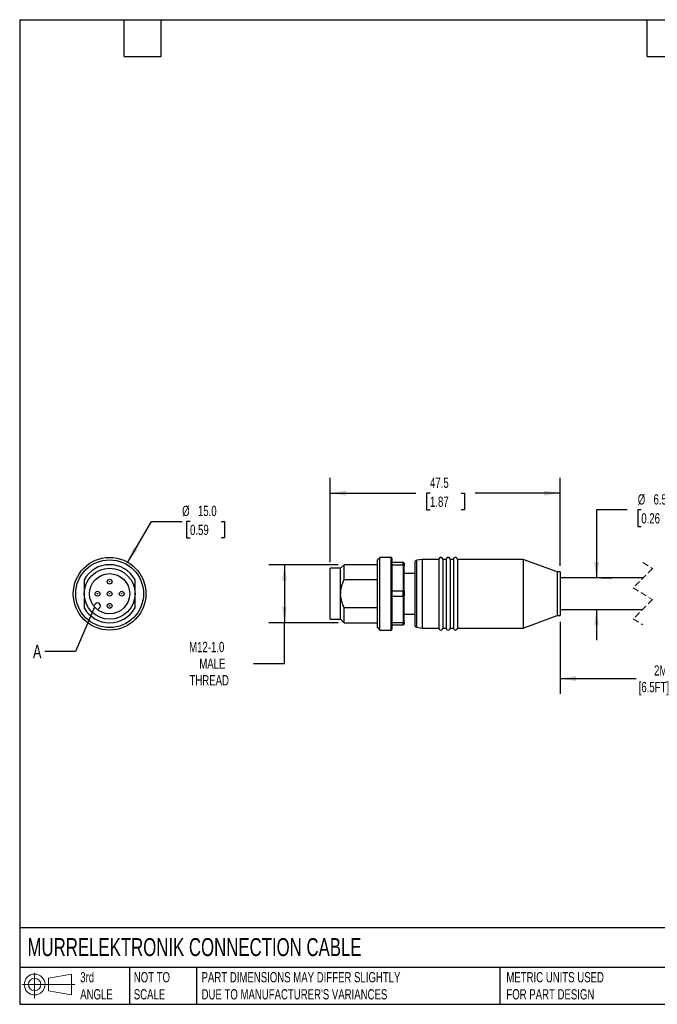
# Model space of a CAD drawing. Header units: millimetres. Extents: x 6 to 273, y 6 to 210.
# Tile 1 of 5: x 6 to 138, y 6 to 210. Entities that reach past the tile are written whole.
import ezdxf

# ---------------------------------------------------------------- set-up
doc = ezdxf.new("R2010")
doc.units = ezdxf.units.MM
doc.linetypes.add('SLD-Dashed', pattern=[1.905, 1.27, -0.635])
doc.linetypes.add('SLD-Solid', pattern=[0])
doc.layers.add('DIMENSIONS', color=140, linetype='SLD-Solid', lineweight=25)
doc.layers.add('TEXT', color=140, linetype='SLD-Solid', lineweight=25)
doc.layers.add('SLD-DEFPOINTS', color=7, linetype='Continuous')
doc.styles.add('SLDTEXTSTYLE0', font='TXT', dxfattribs={"width": 0.7})
doc.dimstyles.new('SLDDIMSTYLE0', dxfattribs={"dimtxt": 2.158008, "dimasz": 3.302, "dimexe": 0, "dimexo": 0.0625, "dimgap": 0.539502, "dimtad": 0, "dimtih": 1, "dimtoh": 1, "dimdec": 1, "dimrnd": 1e-09, "dimzin": 12, "dimdsep": 46, "dimtxsty": 'SLDTEXTSTYLE0', "dimsah": 1, "dimcen": 0.09, "dimadec": 0, "dimazin": 3, "dimtfac": 1, "dimtdec": 1, "dimtofl": 0, "dimtmove": 0, "dimatfit": 3, "dimfxl": 0, "dimfrac": 2, "dimtolj": 1, "dimtzin": 12, "dimarcsym": 0})
doc.dimstyles.new('SLDDIMSTYLE1', dxfattribs={"dimtxt": 2.158008, "dimasz": 3.302, "dimexe": 0, "dimexo": 0.0625, "dimgap": 0.539502, "dimtad": 0, "dimtih": 1, "dimtoh": 1, "dimdec": 1, "dimrnd": 1e-09, "dimzin": 12, "dimdsep": 46, "dimtxsty": 'SLDTEXTSTYLE0', "dimsah": 1, "dimcen": 0.09, "dimadec": 0, "dimazin": 3, "dimtfac": 1, "dimtdec": 1, "dimtmove": 0, "dimatfit": 0, "dimfxl": 0, "dimfrac": 2, "dimtolj": 1, "dimtzin": 12, "dimarcsym": 0})
doc.dimstyles.new('SLDDIMSTYLE2', dxfattribs={"dimtxt": 2.158008, "dimasz": 3.302, "dimexe": 0, "dimexo": 0.0625, "dimgap": 0.539502, "dimtad": 0, "dimtih": 1, "dimtoh": 1, "dimdec": 1, "dimrnd": 1e-09, "dimzin": 4, "dimdsep": 46, "dimtxsty": 'SLDTEXTSTYLE0', "dimsah": 1, "dimcen": 0, "dimadec": 0, "dimazin": 1, "dimtfac": 1, "dimtdec": 1, "dimtofl": 0, "dimtmove": 0, "dimatfit": 3, "dimfxl": 0, "dimfrac": 2, "dimtolj": 1, "dimtzin": 12, "dimarcsym": 0})
doc.dimstyles.new('SLDDIMSTYLE4', dxfattribs={"dimtxt": 0.18, "dimasz": 3.302, "dimexe": 0, "dimexo": 0.0625, "dimgap": 0, "dimtad": 0, "dimtih": 1, "dimtoh": 1, "dimdec": 0, "dimrnd": 1e-09, "dimzin": 0, "dimdsep": 46, "dimtxsty": 'Standard', "dimblk1": 'NONE', "dimblk2": 'NONE', "dimsah": 1, "dimcen": 0.09, "dimadec": 0, "dimazin": 0, "dimtfac": 3.302, "dimtdec": 0, "dimtofl": 0, "dimtmove": 0, "dimatfit": 3, "dimldrblk": 'NONE', "dimfxl": 0, "dimfrac": 2, "dimtolj": 1, "dimtzin": 0, "dimarcsym": 0})

# ---------------------------------------------------------------- blocks, each defined once
blk = doc.blocks.new('Block11')
at = {"color": 7, "linetype": 'SLD-Solid', "lineweight": 18}
for p, q in [((2.59, 5.31), (2.59, 0)), ((5.48, 4.17), (10.18, 5.03)), ((5.48, 1.6), (5.48, 4.17)), ((10.18, 5.03), (10.18, 0.73)), ((0, 2.88), (10.87, 2.88)), ((5.48, 1.6), (10.18, 0.73))]:
    blk.add_line(p, q, dxfattribs=at)
for radius in [2.15, 1.29]:
    blk.add_circle((2.59, 2.88), radius, dxfattribs=at)
blk = doc.blocks.new('Block12')
at = {"layer": 'SLD-DEFPOINTS'}
blk.add_blockref('Block11', (0, 0), dxfattribs=at)
blk = doc.blocks.new('_D')
at = {"layer": 'DIMENSIONS'}
for p, q in [((72.11, 97.08), (57.83, 97.08)), ((61.01, 97.08), (61.01, 85.08)), ((72.11, 85.08), (57.83, 85.08)), ((61.01, 76.69), (61.01, 85.08)), ((54.66, 76.69), (61.01, 76.69))]:
    blk.add_line(p, q, dxfattribs=at)
for points in [[(61.01, 97.08), (60.5, 93.78), (61.51, 93.78)], [(61.01, 85.08), (61.51, 88.38), (60.5, 88.38)]]:
    blk.add_solid(points, dxfattribs=at)
at = {"layer": 'DIMENSIONS', "char_height": 2.117, "attachment_point": 1, "style": 'SLDTEXTSTYLE0'}
for s, insert in [('M12-1.0', (41.34, 81.14)), ('MALE', (43.44, 77.71)), ('THREAD', (41.42, 74.28))]:
    blk.add_mtext(s, dxfattribs=dict(at, insert=insert))
blk = doc.blocks.new('_D_1')
at = {"layer": 'DIMENSIONS'}
for p, q in [((70.43, 97.6), (70.43, 115.01)), ((117.93, 96.85), (117.93, 115.01)), ((70.43, 111.84), (88.16, 111.84)), ((91.08, 111.84), (90.36, 111.84)), ((90.36, 111.84), (90.36, 108.41)), ((97.5, 111.84), (98.22, 111.84)), ((98.22, 111.84), (98.22, 108.41)), ((117.93, 111.84), (100.42, 111.84)), ((90.36, 108.41), (91.08, 108.41)), ((98.22, 108.41), (97.5, 108.41))]:
    blk.add_line(p, q, dxfattribs=at)
for points in [[(70.43, 111.84), (73.74, 111.33), (73.74, 112.34)], [(117.93, 111.84), (114.63, 112.34), (114.63, 111.33)]]:
    blk.add_solid(points, dxfattribs=at)
at = {"layer": 'DIMENSIONS', "char_height": 2.117, "attachment_point": 1, "style": 'SLDTEXTSTYLE0'}
for s, insert in [('47.5', (91.08, 115.05)), ('1.87', (91.08, 111.13))]:
    blk.add_mtext(s, dxfattribs=dict(at, insert=insert))
blk = doc.blocks.new('_D_2')
at = {"layer": 'DIMENSIONS'}
for p, q in [((117.93, 85.31), (117.93, 70.41)), ((157.56, 85.31), (157.56, 70.41)), ((117.93, 73.58), (133.68, 73.58)), ((147.09, 73.58), (145.19, 73.58)), ((147.8, 74.99), (147.09, 73.58)), ((149.21, 72.17), (147.8, 74.99)), ((149.91, 73.58), (149.21, 72.17)), ((157.56, 73.58), (149.91, 73.58))]:
    blk.add_line(p, q, dxfattribs=at)
for points in [[(117.93, 73.58), (121.24, 73.07), (121.24, 74.09)], [(157.56, 73.58), (154.26, 74.09), (154.26, 73.07)]]:
    blk.add_solid(points, dxfattribs=at)
at = {"layer": 'DIMENSIONS', "char_height": 2.117, "attachment_point": 1, "style": 'SLDTEXTSTYLE0'}
for s, insert in [('2M', (137.35, 76.31)), ('[6.5FT]', (134.17, 72.88))]:
    blk.add_mtext(s, dxfattribs=dict(at, insert=insert))
blk = doc.blocks.new('_D_4')
at = {"layer": 'DIMENSIONS'}
for p, q in [((131.81, 108.4), (125.46, 108.4)), ((125.46, 108.4), (125.46, 94.33)), ((134.71, 108.4), (133.99, 108.4)), ((133.99, 108.4), (133.99, 104.97)), ((141.12, 108.4), (141.85, 108.4)), ((141.85, 108.4), (141.85, 104.97)), ((133.99, 104.97), (134.71, 104.97)), ((141.85, 104.97), (141.12, 104.97)), ((126.52, 94.33), (128.64, 94.33)), ((125.46, 87.83), (125.46, 81.48))]:
    blk.add_line(p, q, dxfattribs=at)
for points in [[(125.46, 94.33), (125.97, 97.63), (124.96, 97.63)], [(125.46, 87.83), (124.96, 84.53), (125.97, 84.53)]]:
    blk.add_solid(points, dxfattribs=at)
at = {"layer": 'DIMENSIONS', "char_height": 2.117, "attachment_point": 1, "style": 'SLDTEXTSTYLE0'}
for s, insert in [('%%c', (133.98, 111.61)), ('6.5', (137.24, 111.61)), ('0.26', (134.71, 107.7))]:
    blk.add_mtext(s, dxfattribs=dict(at, insert=insert))
blk = doc.blocks.new('_D_7')
at = {"layer": 'DIMENSIONS'}
for p, q in [((28.67, 97.58), (33.55, 106.02)), ((33.55, 106.02), (39.9, 106.02)), ((41.53, 106.02), (40.8, 106.02)), ((40.8, 106.02), (40.8, 102.59)), ((47.94, 106.02), (48.66, 106.02)), ((48.66, 106.02), (48.66, 102.59)), ((40.8, 102.59), (41.53, 102.59)), ((48.66, 102.59), (47.94, 102.59))]:
    blk.add_line(p, q, dxfattribs=at)
blk.add_solid([(28.67, 97.58), (30.76, 100.18), (29.88, 100.69)], dxfattribs=at)
at = {"layer": 'DIMENSIONS', "char_height": 2.117, "attachment_point": 1, "style": 'SLDTEXTSTYLE0'}
for s, insert in [('%%c', (39.9, 109.23)), ('15.0', (43.16, 109.23)), ('0.59', (41.53, 105.32))]:
    blk.add_mtext(s, dxfattribs=dict(at, insert=insert))
blk = doc.blocks.new('_None')

msp = doc.modelspace()

# ---------------------------------------------------------------- linework, layer by layer
for p, q in [((80.73, 98.58), (80.23, 98.08)), ((80.23, 91.08), (80.23, 98.08)), ((83.03, 98.58), (80.73, 98.58)), ((80.73, 91.08), (80.73, 98.58)), ((83.03, 91.08), (83.03, 98.58)), ((83.23, 98.38), (83.23, 83.78)), ((83.23, 97.58), (85.53, 97.58)), ((85.53, 97.01), (85.53, 97.58)), ((89.43, 98.18), (88.35, 97.99)), ((88.35, 84.17), (88.35, 97.99)), ((92.93, 98.18), (89.43, 98.18)), ((89.43, 98.18), (89.43, 91.08)), ((92.93, 98.18), (92.93, 91.08)), ((94.43, 98.18), (93.73, 98.18)), ((93.73, 98.18), (93.73, 91.08)), ((94.43, 98.18), (94.43, 91.08)), ((95.93, 98.18), (95.23, 98.18)), ((95.23, 98.18), (95.23, 91.08)), ((95.93, 98.18), (95.93, 91.08)), ((110.33, 98.18), (96.73, 98.18)), ((96.73, 98.18), (96.73, 91.08)), ((117.33, 95.58), (110.33, 98.18)), ((110.33, 98.18), (110.33, 91.08)), ((72.63, 96.33), (70.43, 96.33)), ((70.43, 91.08), (70.43, 96.33)), ((73.38, 97.08), (72.63, 96.33)), ((72.63, 91.08), (72.63, 96.33)), ((80.23, 97.08), (73.38, 97.08)), ((73.38, 93.99), (73.38, 97.08)), ((85.53, 97.01), (83.23, 97.01)), ((85.53, 97.01), (85.53, 91.65)), ((85.73, 97.38), (85.73, 96.87)), ((85.73, 91.59), (85.73, 96.87)), ((87.93, 97.5), (87.93, 84.67)), ((117.93, 95.58), (117.33, 95.58)), ((117.33, 95.58), (117.33, 91.08)), ((117.93, 95.58), (117.93, 91.08)), ((73.38, 93.99), (80.23, 93.99)), ((87.93, 95.28), (85.73, 95.28)), ((135.06, 94.33), (117.93, 94.33)), ((83.23, 91.65), (85.53, 91.65)), ((85.53, 90.51), (85.53, 91.65)), ((85.73, 91.59), (85.73, 90.57)), ((70.43, 85.83), (70.43, 91.08)), ((72.63, 85.83), (72.63, 91.08)), ((80.23, 84.08), (80.23, 91.08)), ((80.73, 83.58), (80.73, 91.08)), ((83.03, 83.58), (83.03, 91.08)), ((85.53, 90.51), (83.23, 90.51)), ((85.53, 90.51), (85.53, 85.15)), ((85.73, 85.29), (85.73, 90.57)), ((89.43, 91.08), (89.43, 83.98)), ((92.93, 91.08), (92.93, 83.98)), ((93.73, 91.08), (93.73, 83.98)), ((94.43, 91.08), (94.43, 83.98)), ((95.23, 91.08), (95.23, 83.98)), ((95.93, 91.08), (95.93, 83.98)), ((96.73, 91.08), (96.73, 83.98)), ((110.33, 91.08), (110.33, 83.98)), ((117.33, 91.08), (117.33, 86.58)), ((117.93, 91.08), (117.93, 86.58)), ((21.59, 88.6), (21.99, 89)), ((22.84, 88.15), (22.44, 87.75)), ((80.23, 88.18), (73.38, 88.18)), ((73.38, 85.08), (73.38, 88.18)), ((117.93, 87.83), (134.98, 87.83)), ((70.43, 85.83), (72.63, 85.83)), ((72.63, 85.83), (73.38, 85.08)), ((85.73, 86.88), (87.93, 86.88)), ((110.33, 83.98), (117.33, 86.58)), ((117.33, 86.58), (117.93, 86.58)), ((73.38, 85.08), (80.23, 85.08)), ((80.23, 84.08), (80.73, 83.58)), ((80.73, 83.58), (83.03, 83.58)), ((83.23, 85.15), (85.53, 85.15)), ((85.53, 84.58), (83.23, 84.58)), ((85.53, 84.58), (85.53, 85.15)), ((85.73, 85.29), (85.73, 84.78)), ((88.35, 84.17), (89.43, 83.98)), ((89.43, 83.98), (92.93, 83.98)), ((93.73, 83.98), (94.43, 83.98)), ((95.23, 83.98), (95.93, 83.98)), ((96.73, 83.98), (110.33, 83.98))]:
    msp.add_line(p, q)
at = {"color": 7, "linetype": 'SLD-Dashed', "lineweight": 18}
for p, q in [((137.02, 96.29), (133.02, 92.29)), ((135.02, 97.51), (137.02, 96.29)), ((133.02, 92.29), (137.02, 89.87)), ((137.02, 89.87), (133.02, 85.87)), ((133.02, 85.87), (135.02, 84.66))]:
    msp.add_line(p, q, dxfattribs=at)
at = {"flags": 128}
for points in [[(85.53, 97.58), (85.65, 97.47), (85.73, 97.38)], [(85.73, 84.78), (85.62, 84.67), (85.53, 84.58)]]:
    msp.add_lwpolyline(points, dxfattribs=at)
for centre, radius in [((24.92, 91.08), 7.5), ((24.92, 91.08), 7), ((24.92, 91.08), 5.25), ((24.92, 91.08), 4.15), ((24.92, 93.58), 0.5), ((24.92, 93.58), 0.05), ((22.42, 91.08), 0.5), ((24.92, 91.08), 0.5), ((27.42, 91.08), 0.5), ((22.42, 91.08), 0.05), ((24.92, 91.08), 0.05), ((27.42, 91.08), 0.05), ((24.92, 88.58), 0.5), ((24.92, 88.58), 0.05)]:
    msp.add_circle(centre, radius)
for centre, radius, start, end in [((83.03, 98.38), 0.2, 359.9989, 90.0022), ((88.43, 97.5), 0.5, 99.9991, 180.0009), ((93.33, 98.18), 0.4, 359.9999, 180.0001), ((94.83, 98.18), 0.4, 359.9999, 180.0001), ((96.33, 98.18), 0.4, 0.0002, 179.9998), ((24.92, 91.08), 6, 28.955, 151.045), ((24.92, 91.08), 6, 208.955, 331.045), ((22.41, 88.57), 0.6, 315, 135), ((83.03, 83.78), 0.2, 269.9978, 0.0011), ((88.43, 84.67), 0.5, 179.9991, 260.0009), ((93.33, 83.98), 0.4, 179.9999, 0.0001), ((94.83, 83.98), 0.4, 179.9999, 0.0001), ((96.33, 83.98), 0.4, 180.0002, 359.9998)]:
    msp.add_arc(centre, radius, start, end)
for points, knots in [([(85.73, 96.87), (85.7, 96.9), (85.63, 96.95), (85.56, 96.99), (85.53, 97.01)], [0, 0, 0, 0, 0.558342, 1, 1, 1, 1]), ([(19.67, 93.99), (19.67, 93.45), (19.67, 92.96), (19.67, 92.01), (19.67, 91.55), (19.67, 91.08)], [0, 0, 0, 0, 0.5, 0.5, 1, 1, 1, 1]), ([(30.17, 91.08), (30.17, 91.55), (30.17, 92.01), (30.17, 92.96), (30.17, 93.45), (30.17, 93.99)], [0, 0, 0, 0, 0.5, 0.5, 1, 1, 1, 1]), ([(72.63, 91.08), (72.65, 91.34), (72.67, 91.88), (72.89, 92.86), (73.19, 93.55), (73.38, 93.99)], [0, 0, 0, 0, 0.259506, 0.527911, 1, 1, 1, 1]), ([(85.53, 91.65), (85.57, 91.64), (85.64, 91.62), (85.7, 91.6), (85.73, 91.59)], [0, 0, 0, 0, 0.561922, 1, 1, 1, 1]), ([(19.67, 91.08), (19.67, 90.61), (19.67, 90.15), (19.67, 89.2), (19.67, 88.71), (19.67, 88.18)], [0, 0, 0, 0, 0.5, 0.5, 1, 1, 1, 1]), ([(30.17, 88.18), (30.17, 88.71), (30.17, 89.2), (30.17, 90.15), (30.17, 90.61), (30.17, 91.08)], [0, 0, 0, 0, 0.5, 0.5, 1, 1, 1, 1]), ([(73.38, 88.18), (73.26, 88.46), (73.01, 89), (72.71, 89.97), (72.66, 90.67), (72.63, 91.08)], [0, 0, 0, 0, 0.309927, 0.589525, 1, 1, 1, 1]), ([(85.73, 90.57), (85.7, 90.56), (85.63, 90.54), (85.56, 90.52), (85.53, 90.51)], [0, 0, 0, 0, 0.558072, 1, 1, 1, 1]), ([(85.53, 85.15), (85.57, 85.18), (85.64, 85.22), (85.7, 85.27), (85.73, 85.29)], [0, 0, 0, 0, 0.561655, 1, 1, 1, 1])]:
    msp.add_open_spline(points, degree=3, knots=knots)
at = {"layer": 'TEXT'}
for p, q in [((6.35, 209.55), (273.05, 209.55)), ((6.35, 209.55), (6.35, 6.35)), ((27.94, 201.93), (27.94, 209.55)), ((35.56, 201.93), (35.56, 209.55)), ((135.89, 201.93), (135.89, 209.55)), ((27.94, 201.93), (35.56, 201.93)), ((135.89, 201.93), (143.51, 201.93)), ((273.05, 22.13), (6.35, 22.13)), ((273.05, 13.97), (6.35, 13.97)), ((29.04, 13.97), (29.04, 6.35)), ((42.84, 13.97), (42.84, 6.35)), ((105.48, 13.97), (105.48, 6.35)), ((6.35, 6.35), (273.05, 6.35))]:
    msp.add_line(p, q, dxfattribs=at)
msp.add_circle((24.92, 91.08), 4.15, dxfattribs=at)

# ---------------------------------------------------------------- block references
at = {"layer": 'SLD-DEFPOINTS'}
msp.add_blockref('Block12', (6.84, 7.55), dxfattribs=at)

# ---------------------------------------------------------------- texts
at = {"layer": 'TEXT', "attachment_point": 1, "style": 'SLDTEXTSTYLE0'}
for s, insert, char_height in [('A', (9.09, 80.54), 2.82), ('MURRELEKTRONIK CONNECTION CABLE', (7.97, 20.01), 3.7042), ('3rd^JANGLE', (18.85, 13), 2.117), ('NOT TO^JSCALE', (29.91, 13), 2.1167), ("PART DIMENSIONS MAY DIFFER SLIGHTLY ^JDUE TO MANUFACTURER'S VARIANCES", (43.91, 13), 2.1167), ('METRIC UNITS USED ^JFOR PART DESIGN', (106.85, 13), 2.1167)]:
    msp.add_mtext(s, dxfattribs=dict(at, insert=insert, char_height=char_height))

# ---------------------------------------------------------------- dimensions: what is measured, and where the dimension line sits
at = {"layer": 'DIMENSIONS'}
dim = msp.add_linear_dim(base=(117.93, 111.84), p1=(70.43, 96.33), p2=(117.93, 95.58), dimstyle='SLDDIMSTYLE0', dxfattribs=at)
dim.commit()
dim.dimension.update_dxf_attribs({"geometry": '_D_1', "text_midpoint": (94.29, 111.84), "dimtype": 160})
for base, p1, p2, text, dimstyle, picture, middle in [((125.46, 87.83), (125.25, 94.33), (117.93, 87.83), '%%c<>', 'SLDDIMSTYLE1', '_D_4', (125.46, 108.4)), ((61.01, 85.08), (73.38, 97.08), (73.38, 85.08), 'M12-1.0\\PMALE\\PTHREAD', 'SLDDIMSTYLE0', '_D', (61.01, 76.69))]:
    dim = msp.add_linear_dim(base=base, p1=p1, p2=p2, angle=90, text=text, dimstyle=dimstyle, dxfattribs=at)
    dim.commit()
    dim.dimension.update_dxf_attribs({"geometry": picture, "text_midpoint": middle, "dimtype": 160})
dim = msp.add_diameter_dim_2p(p1=(21.17, 84.59), p2=(28.67, 97.58), dimstyle='SLDDIMSTYLE2', dxfattribs=at)
dim.commit()
dim.dimension.update_dxf_attribs({"geometry": '_D_7', "text_midpoint": (44.73, 106.02), "dimtype": 163})
dim = msp.add_linear_dim(base=(157.56, 73.58), p1=(117.93, 86.58), p2=(157.56, 86.58), text='2M\\P[6.5FT]', dimstyle='SLDDIMSTYLE0', dxfattribs=at)
dim.commit()
dim.dimension.update_dxf_attribs({"geometry": '_D_2', "text_midpoint": (139.44, 73.58), "dimtype": 160})

# ---------------------------------------------------------------- leaders
at = {"layer": 'TEXT', "has_arrowhead": 0}
msp.add_leader([(21.82, 88.32), (17.86, 79.13), (11.51, 79.13)], dimstyle='SLDDIMSTYLE4', dxfattribs=at)

doc.saveas('drawing.dxf')
